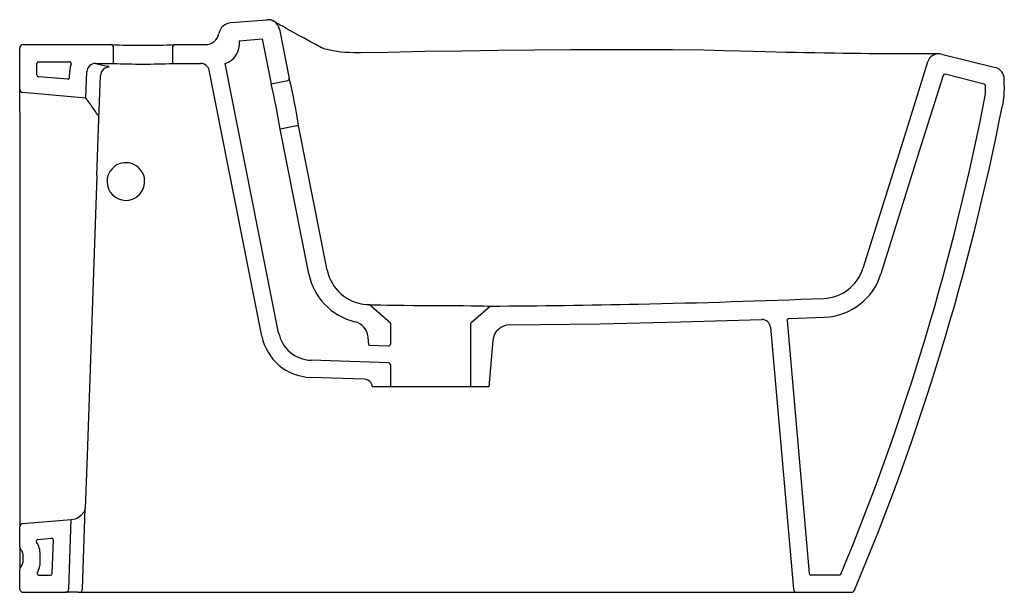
# Model space of a CAD drawing. Header units: millimetres. Extents: x 1162.018 to 1162.593, y 380.632 to 380.966.
import ezdxf

# ---------------------------------------------------------------- set-up
doc = ezdxf.new("R2010")
doc.units = ezdxf.units.MM
doc.layers.add('SANINDUSA', color=3, linetype='Continuous')

msp = doc.modelspace()

# ---------------------------------------------------------------- linework, layer by layer
at = {"layer": 'SANINDUSA'}
for p, q in [((1162.14126, 380.96458), (1162.16219, 380.96629)), ((1162.16959, 380.96068), (1162.17529, 380.93194)), ((1162.14608, 380.95396), (1162.15949, 380.95505)), ((1162.15949, 380.95505), (1162.1647, 380.92881)), ((1162.01785, 380.92575), (1162.01785, 380.94977)), ((1162.01985, 380.95177), (1162.07135, 380.95177)), ((1162.07235, 380.95077), (1162.07235, 380.94077)), ((1162.10735, 380.94077), (1162.10735, 380.95077)), ((1162.10835, 380.95177), (1162.12627, 380.95177)), ((1162.14608, 380.95396), (1162.14612, 380.95361)), ((1162.55625, 380.94621), (1162.58767, 380.9383)), ((1162.02785, 380.934), (1162.02785, 380.94077)), ((1162.02885, 380.94177), (1162.04689, 380.94177)), ((1162.06209, 380.94077), (1162.07235, 380.94077)), ((1162.10735, 380.94077), (1162.12356, 380.94077)), ((1162.16907, 380.78345), (1162.13786, 380.94077)), ((1162.04588, 380.93151), (1162.02877, 380.933)), ((1162.04697, 380.93247), (1162.0471, 380.9363)), ((1162.05656, 380.92053), (1162.0571, 380.93595)), ((1162.06413, 380.90841), (1162.06502, 380.93379)), ((1162.15926, 380.7815), (1162.12846, 380.93675)), ((1162.1647, 380.92881), (1162.17451, 380.93076)), ((1162.59285, 380.92764), (1162.59285, 380.93154)), ((1162.01785, 380.91213), (1162.01785, 380.92575)), ((1162.05656, 380.92053), (1162.01968, 380.92376)), ((1162.01785, 380.91213), (1162.01785, 380.87726)), ((1162.06345, 380.91075), (1162.06402, 380.90951)), ((1162.06413, 380.90841), (1162.06402, 380.90951)), ((1162.06297, 380.87516), (1162.06413, 380.90841)), ((1162.17976, 380.90428), (1162.16995, 380.90233)), ((1162.1975, 380.81999), (1162.18094, 380.90349)), ((1162.18672, 380.81785), (1162.16995, 380.90233)), ((1162.01785, 380.87726), (1162.01785, 380.71177)), ((1162.06297, 380.87516), (1162.05727, 380.71177)), ((1162.22063, 380.79989), (1162.22186, 380.79983)), ((1162.23435, 380.78897), (1162.22186, 380.79983)), ((1162.29285, 380.79897), (1162.28135, 380.78897)), ((1162.23435, 380.78897), (1162.23435, 380.77677)), ((1162.28135, 380.75191), (1162.28135, 380.78897)), ((1162.46599, 380.79063), (1162.47894, 380.64269)), ((1162.46695, 380.79171), (1162.48792, 380.79252)), ((1162.45631, 380.78659), (1162.46969, 380.6336)), ((1162.22173, 380.77618), (1162.22131, 380.78098)), ((1162.29422, 380.77892), (1162.29185, 380.75191)), ((1162.22173, 380.77618), (1162.23332, 380.77578)), ((1162.23339, 380.76577), (1162.18799, 380.76735)), ((1162.23435, 380.76477), (1162.23435, 380.75191)), ((1162.21907, 380.75626), (1162.18764, 380.75736)), ((1162.23435, 380.75191), (1162.22385, 380.75191)), ((1162.28135, 380.75191), (1162.23435, 380.75191)), ((1162.29185, 380.75191), (1162.28135, 380.75191)), ((1162.01785, 380.71177), (1162.01785, 380.66994)), ((1162.05727, 380.71177), (1162.05618, 380.68076)), ((1162.05454, 380.6337), (1162.05618, 380.68076)), ((1162.01968, 380.67193), (1162.04796, 380.67441)), ((1162.04654, 380.6337), (1162.04796, 380.67441)), ((1162.04796, 380.67441), (1162.05038, 380.67462)), ((1162.01785, 380.65842), (1162.01785, 380.66994)), ((1162.02845, 380.66266), (1162.03645, 380.66336)), ((1162.03685, 380.64274), (1162.03753, 380.66233)), ((1162.01785, 380.65842), (1162.01785, 380.65177)), ((1162.01785, 380.65177), (1162.01785, 380.64513)), ((1162.01985, 380.6496), (1162.01985, 380.65395)), ((1162.02985, 380.6496), (1162.02985, 380.65395)), ((1162.01785, 380.63377), (1162.01785, 380.64513)), ((1162.02908, 380.64177), (1162.03585, 380.64177)), ((1162.49646, 380.64177), (1162.47993, 380.64177)), ((1162.01985, 380.63177), (1162.04454, 380.63177)), ((1162.05198, 380.63177), (1162.04454, 380.63177)), ((1162.05198, 380.63177), (1162.05254, 380.63177)), ((1162.05254, 380.63177), (1162.05991, 380.63177)), ((1162.05991, 380.63177), (1162.47169, 380.63177)), ((1162.47169, 380.63177), (1162.50353, 380.63177))]:
    msp.add_line(p, q, dxfattribs=at)
at = {"layer": 'SANINDUSA', "flags": 128}
for points in [[(1162.19446, 380.94979), (1162.19419, 380.94994), (1162.1907, 380.95181), (1162.18728, 380.95365), (1162.18393, 380.95547), (1162.18089, 380.95713), (1162.17813, 380.95865), (1162.17568, 380.96001), (1162.17351, 380.96122), (1162.17163, 380.96228), (1162.17003, 380.96319), (1162.16872, 380.96394), (1162.16809, 380.9643), (1162.1676, 380.96458), (1162.1673, 380.96476), (1162.16687, 380.96503), (1162.16664, 380.96517), (1162.16637, 380.96534), (1162.16602, 380.96553), (1162.16556, 380.96574), (1162.16496, 380.96597), (1162.16419, 380.96617), (1162.16321, 380.9663), (1162.1622, 380.96628)], [(1162.21691, 380.94696), (1162.21587, 380.94694), (1162.21313, 380.94695), (1162.21044, 380.94705), (1162.20782, 380.94721), (1162.2053, 380.94743), (1162.20297, 380.94772), (1162.20084, 380.94805), (1162.19892, 380.94842), (1162.19732, 380.9488), (1162.19604, 380.94917), (1162.19519, 380.94948), (1162.19465, 380.9497), (1162.19448, 380.94979)], [(1162.55517, 380.94636), (1162.55484, 380.94638), (1162.55448, 380.94639), (1162.55409, 380.94639), (1162.55329, 380.94638), (1162.55244, 380.94637), (1162.55136, 380.94636), (1162.5498, 380.94634), (1162.54794, 380.94633), (1162.54578, 380.94632), (1162.54332, 380.94631), (1162.54055, 380.9463), (1162.53749, 380.9463), (1162.53417, 380.94631), (1162.5306, 380.94631), (1162.52677, 380.94633), (1162.52268, 380.94635), (1162.51835, 380.94639), (1162.51378, 380.94643), (1162.509, 380.94648), (1162.504, 380.94654), (1162.4988, 380.9466), (1162.49341, 380.94668), (1162.48785, 380.94677), (1162.48213, 380.94688), (1162.47626, 380.94699), (1162.47099, 380.9471), (1162.46535, 380.94724), (1162.45951, 380.9474), (1162.4532, 380.94757), (1162.44627, 380.94777), (1162.43849, 380.94798), (1162.42933, 380.94821), (1162.41737, 380.94844), (1162.39905, 380.94867), (1162.38007, 380.94877), (1162.36017, 380.94878), (1162.33948, 380.94869), (1162.31857, 380.94852), (1162.29744, 380.94828), (1162.27608, 380.94798), (1162.25452, 380.94763), (1162.23276, 380.94724), (1162.21691, 380.94695)], [(1162.07002, 380.93859), (1162.06982, 380.93885), (1162.06918, 380.9391), (1162.06888, 380.93918)], [(1162.54798, 380.94148), (1162.53546, 380.90145), (1162.51032, 380.82103)], [(1162.59285, 380.92764), (1162.59258, 380.92188), (1162.59174, 380.91612)], [(1162.22186, 380.79983), (1162.22224, 380.79982), (1162.2234, 380.79979), (1162.22556, 380.79974), (1162.22867, 380.79967), (1162.2325, 380.7996), (1162.23715, 380.79953), (1162.24229, 380.79946), (1162.24801, 380.79941), (1162.25392, 380.79938), (1162.2601, 380.79937), (1162.26603, 380.79935), (1162.27189, 380.79931), (1162.27693, 380.79926), (1162.28157, 380.79919), (1162.28548, 380.79912), (1162.2887, 380.79906), (1162.29101, 380.79901), (1162.29244, 380.79898), (1162.29285, 380.79897)], [(1162.3041, 380.78805), (1162.35674, 380.78872), (1162.40395, 380.78974), (1162.45116, 380.79115)], [(1162.05618, 380.68076), (1162.05557, 380.67887), (1162.0554, 380.67865)], [(1162.0554, 380.67865), (1162.05363, 380.67667), (1162.05202, 380.67531), (1162.05038, 380.67462)]]:
    msp.add_lwpolyline(points, dxfattribs=at)
msp.add_lwpolyline([(1162.58185, 380.92293), (1162.58185, 380.92769, 0.343604), (1162.5811, 380.92866), (1162.55828, 380.93441, 0.397868), (1162.55709, 380.93374), (1162.54323, 380.88944), (1162.52082, 380.81775)], format="xyb", dxfattribs=at)
at = {"layer": 'SANINDUSA'}
for centre, radius, start, end in [((1162.16272, 380.95931), 0.007, 11.22277, 94.36558), ((1162.14196, 380.95661), 0.008, 94.98879, 168.60365), ((1162.12627, 380.95977), 0.008, 270, 348.60365), ((1162.01985, 380.94977), 0.002, 90, 180), ((1162.08985, 381.33497), 0.38364, 267.23602, 272.76398), ((1162.07135, 380.95077), 0.001, 0, 90), ((1162.10835, 380.95077), 0.001, 90, 180), ((1162.13421, 380.9522), 0.012, 287.71505, 6.74503), ((1162.55466, 380.93939), 0.007, 76.84026, 162.63584), ((1162.02885, 380.94077), 0.001, 90, 180), ((1162.04689, 380.94077), 0.001, 341.79008, 90), ((1162.06209, 380.93577), 0.015, 161.79008, 178), ((1162.06209, 380.93577), 0.005, 90, 178), ((1162.16012, 381.3418), 0.41283, 256.26443, 257.23193), ((1162.07, 380.9336), 0.00498, 89.8128, 177.8397), ((1162.08985, 381.31501), 0.37464, 267.32268, 272.67732), ((1162.12356, 380.93577), 0.005, 11.22277, 90), ((1162.58585, 380.93154), 0.007, 0, 74.92932), ((1162.02885, 380.934), 0.001, 180, 265.00002), ((1162.04597, 380.9325), 0.001, 265.00002, 358), ((1162.17431, 380.93174), 0.001, 281.22277, 11.22277), ((1161.79566, 380.84183), 0.39018, 9.09301, 13.35253), ((1161.7762, 380.83796), 0.39898, 9.28374, 13.1618), ((1162.01985, 380.92575), 0.002, 180, 265), ((1161.76083, 380.70489), 0.366, 34.22686, 36.1002), ((1161.17839, 381.19253), 1.42912, 337.35932, 349.12629), ((1161.17839, 381.19253), 1.44012, 337.1368, 348.93436), ((1162.17996, 380.9033), 0.001, 11.22277, 101.22277), ((1162.07985, 380.87177), 0.011, 125.83746, 301.95177), ((1162.07985, 380.87177), 0.011, 301.95015, 125.83909), ((1162.22204, 380.82487), 0.03602, 191.24303, 256.55624), ((1162.22203, 380.82486), 0.025, 191.22277, 266.80238), ((1162.48646, 380.82849), 0.025, 272.32227, 342.63582), ((1162.48646, 380.82849), 0.036, 272.32227, 342.63583), ((1162.21135, 380.78011), 0.01, 5, 76.5765), ((1162.30418, 380.77805), 0.01, 90.46789, 175), ((1162.45133, 380.78615), 0.005, 5, 91.95137), ((1162.46699, 380.79071), 0.001, 92.21123, 185), ((1162.18869, 380.78734), 0.02, 191.22277, 268), ((1162.18869, 380.78734), 0.03, 191.22277, 268), ((1162.23335, 380.77677), 0.001, 268, 0), ((1162.23335, 380.76477), 0.001, 0, 88), ((1162.2189, 380.75126), 0.005, 7.38391, 88), ((1162.01985, 380.66994), 0.002, 95, 180), ((1162.02853, 380.66167), 0.001, 95, 213.46837), ((1162.03653, 380.66237), 0.001, 358, 95), ((1162.02085, 380.65842), 0.003, 180, 228.18969), ((1162.01685, 380.65395), 0.003, 0, 48.18969), ((1162.01685, 380.65395), 0.013, 0, 33.46837), ((1162.02085, 380.64513), 0.003, 131.81031, 180), ((1162.01685, 380.6496), 0.003, 311.81031, 0), ((1162.01685, 380.6496), 0.013, 330.80752, 0), ((1162.02908, 380.64277), 0.001, 150.80752, 270), ((1162.03585, 380.64277), 0.001, 270, 358), ((1162.47993, 380.64277), 0.001, 185, 270), ((1162.49646, 380.64277), 0.001, 270, 337.35932), ((1162.01985, 380.63377), 0.002, 180, 270), ((1162.04454, 380.63377), 0.002, 270, 358), ((1162.05254, 380.63377), 0.002, 270, 358), ((1162.47169, 380.63377), 0.002, 185, 270), ((1162.50353, 380.63377), 0.002, 270, 337.13674)]:
    msp.add_arc(centre, radius, start, end, dxfattribs=at)
msp.add_open_spline([(1162.29285, 380.79897), (1162.32164, 380.79915), (1162.3865, 380.80004), (1162.45137, 380.80205), (1162.48747, 380.80351)], degree=3, knots=[0.2802892, 0.2802892, 0.2802892, 0.2802892, 0.56, 0.9112326, 0.9112326, 0.9112326, 0.9112326], dxfattribs=at)

doc.saveas('drawing.dxf')
